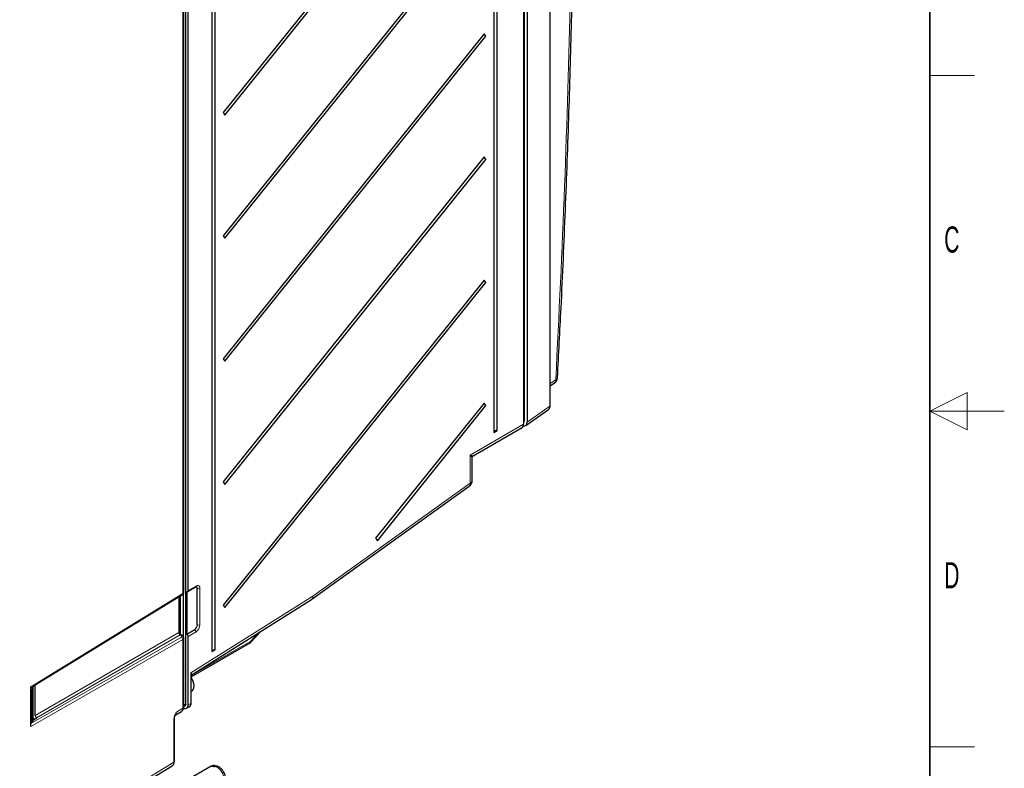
# Paper-space layout 'Blatt4' of a CAD drawing. Header units: millimetres. Extents: x 5 to 418, y 2 to 292.
# Tile 72 of 77: x 286 to 418, y 99 to 200. Entities that reach past the tile are written whole.
import ezdxf

# ---------------------------------------------------------------- set-up
doc = ezdxf.new("R2010")
doc.units = ezdxf.units.MM
doc.layers.add('SLD-0', color=7, linetype='Continuous')
doc.styles.add('SLDTEXTSTYLE0', font='TXT', dxfattribs={"width": 0.605})

psp = doc.layouts.new('Blatt4')

# ---------------------------------------------------------------- linework, layer by layer
at = {"color": 7, "linetype": 'Continuous', "lineweight": 18}
for p, q in [((357.03, 147.9), (357.03, 235.47)), ((307.82, 122.78), (307.82, 216.88)), ((357.1, 150.94), (357.83, 151.45)), ((354.01, 145.76), (357.03, 147.9)), ((346.35, 141.34), (353.52, 145.48)), ((353.52, 145.95), (353.63, 146.01)), ((346.35, 137.57), (346.35, 141.34)), ((325.25, 122.43), (346.35, 137.57)), ((308.52, 123.18), (309.58, 123.79)), ((310.11, 123.48), (310.11, 118.58)), ((287.44, 110.28), (307.82, 122.78)), ((307.27, 117.56), (307.27, 122.36)), ((308.87, 112.15), (325.25, 122.43)), ((287.99, 106.43), (307.27, 117.56)), ((309.58, 117.67), (308.52, 117.05)), ((287.44, 105.38), (307.64, 116.94)), ((307.82, 116.64), (287.44, 104.97)), ((307.45, 117.25), (288.17, 106.12)), ((307.64, 117.14), (307.45, 117.25)), ((307.82, 107.45), (307.82, 116.64)), ((308.94, 111.79), (316.93, 116.4)), ((316.93, 116.4), (317.96, 117.52)), ((308.87, 108.07), (308.87, 112.15)), ((287.75, 105.8), (287.75, 110.29)), ((306.94, 106.91), (307.82, 107.45)), ((308.23, 108.03), (307.96, 107.87)), ((308.52, 107.87), (308.87, 108.07)), ((287.81, 106.1), (288.03, 105.98)), ((306.6, 100.18), (306.6, 105.9)), ((282.18, 85.31), (306.6, 100.18)), ((311.85, 99.71), (311.6, 99.64))]:
    psp.add_line(p, q, dxfattribs=at)
at = {"color": 7, "linetype": 'Continuous', "lineweight": 25}
for p, q in [((357.1, 147.99), (357.1, 235.57)), ((353.52, 233.26), (353.52, 145.48)), ((353.63, 146.01), (353.63, 233.75)), ((354.01, 233.53), (354.01, 145.76)), ((349.99, 144.67), (349.99, 230)), ((349.53, 229.73), (349.53, 144.4)), ((345.49, 227.4), (313.22, 187.25)), ((313.45, 186.93), (345.72, 227.07)), ((307.96, 122.98), (307.96, 217.08)), ((308.23, 108.03), (308.23, 217.45)), ((308.52, 123.18), (308.52, 217.28)), ((312.16, 115.28), (312.16, 214.08)), ((348.24, 214.32), (313.22, 170.75)), ((313.45, 170.43), (348.47, 213.99)), ((311.7, 213.81), (311.7, 115.01)), ((348.24, 197.82), (313.22, 154.25)), ((313.45, 153.93), (348.47, 197.49)), ((348.47, 197.49), (348.24, 197.82)), ((313.22, 187.25), (313.45, 186.93)), ((348.24, 181.32), (313.22, 137.75)), ((313.45, 137.43), (348.47, 180.99)), ((348.47, 180.99), (348.24, 181.32)), ((313.22, 170.75), (313.45, 170.43)), ((348.24, 164.82), (313.22, 121.25)), ((313.45, 120.93), (348.47, 164.49)), ((348.47, 164.49), (348.24, 164.82)), ((313.22, 154.25), (313.45, 153.93)), ((357.1, 150.62), (357.66, 151.02)), ((358.08, 151.77), (358.08, 151.78)), ((348.24, 148.32), (333.67, 130.2)), ((333.9, 129.87), (348.47, 147.99)), ((348.47, 147.99), (348.24, 148.32)), ((353.83, 145.32), (356.86, 147.46)), ((353.52, 145.78), (353.53, 145.78)), ((346.76, 141.24), (353.32, 145.03)), ((349.53, 144.4), (349.99, 144.67)), ((346.64, 137.98), (346.64, 141.03)), ((313.22, 137.75), (313.45, 137.43)), ((325.13, 122.02), (346.22, 137.17)), ((333.67, 130.2), (333.9, 129.87)), ((308.34, 123.07), (308.34, 117.36)), ((308.46, 123.06), (309.53, 123.67)), ((309.75, 118.58), (309.75, 123.48)), ((287.44, 110.2), (307.77, 122.66)), ((307.34, 117.66), (307.34, 122.4)), ((307.46, 122.47), (307.46, 117.37)), ((307.88, 117.05), (307.88, 122.77)), ((308.94, 111.86), (325.08, 121.99)), ((313.22, 121.25), (313.45, 120.93)), ((308.34, 117.36), (309.4, 117.97)), ((316.94, 116.26), (318.28, 117.72)), ((307.76, 117.15), (307.57, 117.26)), ((307.96, 107.65), (307.96, 116.84)), ((308.52, 107.87), (308.52, 117.05)), ((308.94, 111.62), (316.82, 116.17)), ((311.7, 115.01), (312.16, 115.28)), ((308.94, 108.17), (308.94, 111.95)), ((287.44, 104.97), (287.44, 110.28)), ((287.44, 109.95), (287.5, 109.92)), ((287.5, 109.92), (287.6, 109.98)), ((287.5, 109.92), (287.5, 105.43)), ((287.6, 109.98), (287.75, 110.29)), ((287.6, 105.49), (287.6, 109.98)), ((287.75, 105.83), (287.75, 110.32)), ((287.99, 106.43), (287.99, 110.53)), ((308.94, 109.7), (309.04, 109.76)), ((306.8, 106.5), (307.62, 107)), ((307.96, 107.67), (308.11, 107.76)), ((308.31, 107.41), (308.66, 107.61)), ((287.75, 105.8), (287.6, 105.49)), ((287.75, 105.82), (288.22, 106.09)), ((288.22, 106.09), (288.17, 106.12)), ((306.67, 100.28), (306.67, 106)), ((306.83, 106.58), (306.82, 106.55)), ((287.44, 105.46), (287.5, 105.43)), ((287.5, 105.43), (287.6, 105.49)), ((281.97, 84.86), (306.4, 99.72)), ((311.6, 99.64), (308.07, 97.6)), ((311.85, 99.71), (311.71, 99.63)), ((312.04, 99.57), (312.18, 99.65))]:
    psp.add_line(p, q, dxfattribs=at)
at = {"color": 7, "linetype": 'Continuous', "lineweight": 18, "flags": 128}
for points in [[(316.93, 116.4), (316.95, 116.34), (316.95, 116.3), (316.95, 116.27), (316.94, 116.26)], [(313.1, 97.04), (313.15, 97.07), (313.34, 97.32), (313.41, 97.7), (313.36, 98.16), (313.18, 98.63), (312.9, 99.08), (312.55, 99.43), (312.18, 99.65)]]:
    psp.add_lwpolyline(points, dxfattribs=at)
at = {"color": 7, "linetype": 'Continuous', "lineweight": 25, "flags": 128}
for points in [[(309.04, 109.76), (309.11, 109.81), (309.27, 110.11), (309.31, 110.52), (309.2, 111), (308.98, 111.48), (308.94, 111.53)], [(287.75, 105.83), (287.75, 105.82), (287.75, 105.8)], [(306.67, 106), (306.67, 106), (306.67, 106)]]:
    psp.add_lwpolyline(points, dxfattribs=at)
at = {"color": 7, "linetype": 'Continuous', "lineweight": 25}
for centre, radius, start, end in [((348.75, 197.95), 0.539, 195.7913, 238.8562), ((348.75, 181.45), 0.539, 195.7931, 238.8545), ((348.75, 164.95), 0.539, 195.7918, 238.8557), ((357.08, 151.84), 1, 305.1842, 356.9345), ((348.75, 148.45), 0.539, 195.7916, 238.856), ((353.05, 145.42), 0.474, 303.6439, 7.6679), ((353.39, 145.99), 0.247, 303.9647, 6.3974), ((349.94, 144.23), 0.446, 83.4696, 156.5251), ((345.64, 137.98), 1, 305.6826, 0), ((308.41, 123.16), 0.109, 230.7969, 9.2131), ((309.52, 123.51), 0.239, 352.6797, 56.3732), ((324.55, 122.83), 1, 302.1081, 305.6826), ((308.99, 118.62), 0.768, 302.6054, 357.3949), ((308.13, 117.04), 0.384, 2.606, 57.394), ((316.57, 116.6), 0.5, 299.9973, 317.4793), ((312.11, 114.83), 0.446, 83.4694, 156.5252), ((287.67, 110.32), 0.0892, 335.1134, 34.8414), ((308.09, 107.8), 0.437, 230.7966, 9.2138), ((307.95, 107.99), 0.288, 304.0883, 7.2239), ((311.73, 98.81), 0.821, 67.6373, 91.5629)]:
    psp.add_arc(centre, radius, start, end, dxfattribs=at)
at = {"color": 7, "linetype": 'Continuous', "lineweight": 18}
for centre, radius, start, end in [((357.35, 151.38), 0.476, 309.7529, 7.9037), ((357.65, 151.85), 0.436, 293.6034, 349.6564), ((356.98, 148), 0.12, 297.4707, 355.2879), ((345.94, 137.48), 0.415, 312.363, 13.5638), ((346.14, 138.03), 0.503, 294.3753, 354.3047), ((309.45, 123.78), 0.123, 305.0158, 6.2953), ((309.78, 123.54), 0.328, 350.7858, 129.2032), ((309.93, 123.82), 0.384, 242.6108, 297.3892), ((307.7, 122.76), 0.123, 306.9406, 6.4684), ((324.79, 122.36), 0.471, 308.0795, 8.3059), ((324.85, 122.33), 0.415, 312.3609, 13.566), ((307.22, 117.67), 0.124, 295.386, 354.6399), ((309.19, 117.65), 0.384, 2.606, 57.394), ((308.96, 118.64), 1.15, 302.6057, 357.3945), ((309.93, 118.92), 0.384, 242.6108, 297.3892), ((307.52, 117.15), 0.124, 65.3586, 124.6061), ((307.71, 117.04), 0.124, 65.3129, 124.6091), ((307.44, 116.63), 0.374, 1.6889, 58.0459), ((316.69, 116.36), 0.234, 303.2385, 8.0731), ((307.71, 107.68), 0.248, 295.151, 354.5623), ((308.39, 108.01), 0.485, 304.4306, 6.8811), ((308.82, 108.19), 0.126, 294.3758, 354.305), ((287.51, 106.12), 0.301, 325.354, 357.5361), ((306.54, 106.01), 0.124, 295.1544, 354.5609), ((306.54, 100.29), 0.124, 295.1544, 354.5609)]:
    psp.add_arc(centre, radius, start, end, dxfattribs=at)
at = {"color": 7, "linetype": 'Continuous', "lineweight": 25}
for centre, major_axis, ratio, start_param, end_param in [((356.32, 148.3), (-0.52, 0.856), 0.576395, 3.180808, 3.912696), ((353.3, 146.18), (-0.501, 0.868), 0.575802, 2.63438, 3.925702), ((345.64, 141.75), (1.13, -0.5), 0.094385, 5.428755, 6.214234), ((288.17, 106.33), (-0.125, 0.217), 0.577557, 0.785632, 2.356124), ((305.89, 100.58), (-0.505, 0.863), 0.577317, 3.151659, 3.923628)]:
    psp.add_ellipse(centre, major_axis=major_axis, ratio=ratio, start_param=start_param, end_param=end_param, dxfattribs=at)
at = {"color": 7, "linetype": 'Continuous', "lineweight": 18}
for centre, major_axis, ratio, start_param, end_param in [((345.64, 141.75), (0.998, -0.73), 0.094522, 0.065971, 0.854452), ((307.46, 122.98), (0.5, 0.004), 0.582304, 5.506769, 6.278746), ((307.45, 117.46), (-0.125, 0.217), 0.55776, 0.785631, 2.356122), ((307.46, 117.04), (0.25, -0.004), 0.567125, 5.519635, 7.077009), ((307.46, 116.84), (0.5, -0.004), 0.572227, 5.515497, 6.283996), ((307.11, 107.86), (-0.511, 0.859), 0.57615, 3.14928, 3.919269), ((306.24, 107.32), (-0.494, 0.87), 0.577742, 3.182182, 3.930911)]:
    psp.add_ellipse(centre, major_axis=major_axis, ratio=ratio, start_param=start_param, end_param=end_param, dxfattribs=at)
at = {"color": 7, "linetype": 'Continuous', "lineweight": 25}
for points, knots in [([(358.06, 151.77), (358.23, 154.88), (358.63, 162.39), (359.14, 174.24), (359.62, 187.31), (359.91, 197.09), (360.02, 202.48), (360.04, 203.56)], [0, 0, 0, 0, 0.17835, 0.431243, 0.684092, 0.936858, 1, 1, 1, 1]), ([(356.88, 147.49), (356.92, 147.53), (357.02, 147.62), (357.09, 147.8), (357.09, 147.94), (357.1, 147.99)], [0, 0, 0, 0, 0.314645, 0.724583, 1, 1, 1, 1]), ([(346.64, 141.03), (346.64, 141.04), (346.64, 141.08), (346.67, 141.15), (346.71, 141.21), (346.75, 141.23), (346.75, 141.23)], [0, 0, 0, 0, 0.120286, 0.500741, 0.900732, 1, 1, 1, 1]), ([(307.77, 122.66), (307.82, 122.7), (307.9, 122.76), (307.96, 122.88), (307.96, 122.95), (307.95, 122.98)], [0, 0, 0, 0, 0.450954, 0.800627, 1, 1, 1, 1]), ([(309.53, 123.67), (309.55, 123.69), (309.61, 123.71), (309.65, 123.71), (309.65, 123.71), (309.65, 123.71)], [0, 0, 0, 0, 0.295077, 0.657701, 1, 1, 1, 1]), ([(307.57, 117.26), (307.56, 117.27), (307.52, 117.29), (307.47, 117.35), (307.41, 117.43), (307.37, 117.53), (307.34, 117.61), (307.34, 117.64), (307.34, 117.66)], [0, 0, 0, 0, 0.154843, 0.318029, 0.496627, 0.684093, 0.869734, 1, 1, 1, 1]), ([(307.96, 116.83), (307.96, 116.85), (307.96, 116.91), (307.92, 117), (307.85, 117.09), (307.79, 117.13), (307.76, 117.15)], [0, 0, 0, 0, 0.112435, 0.434254, 0.741452, 1, 1, 1, 1]), ([(308.87, 112.15), (308.87, 112.14), (308.9, 112.1), (308.94, 112.03), (308.93, 111.97), (308.93, 111.95)], [0, 0, 0, 0, 0.010908, 0.654814, 1, 1, 1, 1]), ([(307.63, 107.01), (307.69, 107.06), (307.82, 107.16), (307.94, 107.39), (307.95, 107.56), (307.96, 107.65)], [0, 0, 0, 0, 0.308899, 0.634947, 1, 1, 1, 1]), ([(308.66, 107.62), (308.67, 107.62), (308.75, 107.65), (308.86, 107.79), (308.93, 107.98), (308.94, 108.12), (308.94, 108.17)], [0, 0, 0, 0, 0.037812, 0.403416, 0.761153, 1, 1, 1, 1]), ([(306.67, 106), (306.67, 106.01), (306.67, 106.05), (306.69, 106.18), (306.74, 106.36), (306.8, 106.49), (306.82, 106.55)], [0, 0, 0, 0, 0.0734579, 0.3264112, 0.6952181, 1, 1, 1, 1]), ([(306.43, 99.75), (306.48, 99.8), (306.59, 99.89), (306.66, 100.09), (306.66, 100.22), (306.67, 100.28)], [0, 0, 0, 0, 0.343447, 0.737078, 1, 1, 1, 1]), ([(312.02, 99.75), (311.92, 99.75), (311.77, 99.74), (311.65, 99.65), (311.61, 99.62)], [0, 0, 0, 0, 0.657897, 1, 1, 1, 1]), ([(312.2, 99.66), (312.2, 99.66), (312.17, 99.71), (312.09, 99.75), (311.96, 99.76), (311.89, 99.73), (311.85, 99.71)], [0, 0, 0, 0, 0.037212, 0.373616, 0.702553, 1, 1, 1, 1]), ([(312.18, 99.65), (312.19, 99.65), (312.24, 99.68), (312.33, 99.7), (312.4, 99.68), (312.44, 99.67)], [0, 0, 0, 0, 0.103496, 0.576961, 1, 1, 1, 1]), ([(313.09, 97.06), (313.16, 97.1), (313.33, 97.19), (313.49, 97.47), (313.57, 97.83), (313.55, 98.24), (313.41, 98.68), (313.16, 99.11), (312.83, 99.45), (312.56, 99.62), (312.42, 99.68), (312.4, 99.69)], [0, 0, 0, 0, 0.075342, 0.189618, 0.304385, 0.430821, 0.567877, 0.706653, 0.848181, 0.982138, 1, 1, 1, 1])]:
    psp.add_open_spline(points, degree=3, knots=knots, dxfattribs=at)
at = {"color": 7, "linetype": 'Continuous', "lineweight": 18}
for points, knots in [([(357.83, 151.45), (358.26, 160.13), (359.12, 177.5), (359.57, 194.63), (359.79, 203.2)], [0, 0, 0, 0, 0.4998997, 1, 1, 1, 1]), ([(306.6, 105.9), (306.6, 105.97), (306.61, 106.06), (306.65, 106.23), (306.68, 106.31), (306.77, 106.57), (306.86, 106.74), (306.94, 106.91)], [0, 0, 0, 0, 0.25, 0.25, 0.5, 0.5, 1, 1, 1, 1]), ([(306.94, 106.91), (306.94, 106.91), (306.94, 106.91), (306.94, 106.9), (306.93, 106.86), (306.9, 106.75), (306.86, 106.65), (306.83, 106.58)], [0, 0, 0, 0, 0.0116396, 0.0236487, 0.0852482, 0.3141584, 1, 1, 1, 1])]:
    psp.add_open_spline(points, degree=3, knots=knots, dxfattribs=at)
at = {"layer": 'SLD-0', "lineweight": 35}
psp.add_line((408, 12), (408, 282.5), dxfattribs=at)
at = {"layer": 'SLD-0', "lineweight": 18}
for p, q in [((408, 192.25), (414, 192.25)), ((413, 149.75), (408, 147.25)), ((413, 144.75), (413, 149.75)), ((418, 147.25), (408, 147.25)), ((408, 147.25), (413, 144.75)), ((408, 102.25), (414, 102.25))]:
    psp.add_line(p, q, dxfattribs=at)

# ---------------------------------------------------------------- texts
at = {"layer": 'SLD-0', "char_height": 3.5, "attachment_point": 2, "style": 'SLDTEXTSTYLE0'}
for s, insert in [('C', (410.96, 172)), ('D', (410.96, 127))]:
    psp.add_mtext(s, dxfattribs=dict(at, insert=insert))

doc.saveas('drawing.dxf')
